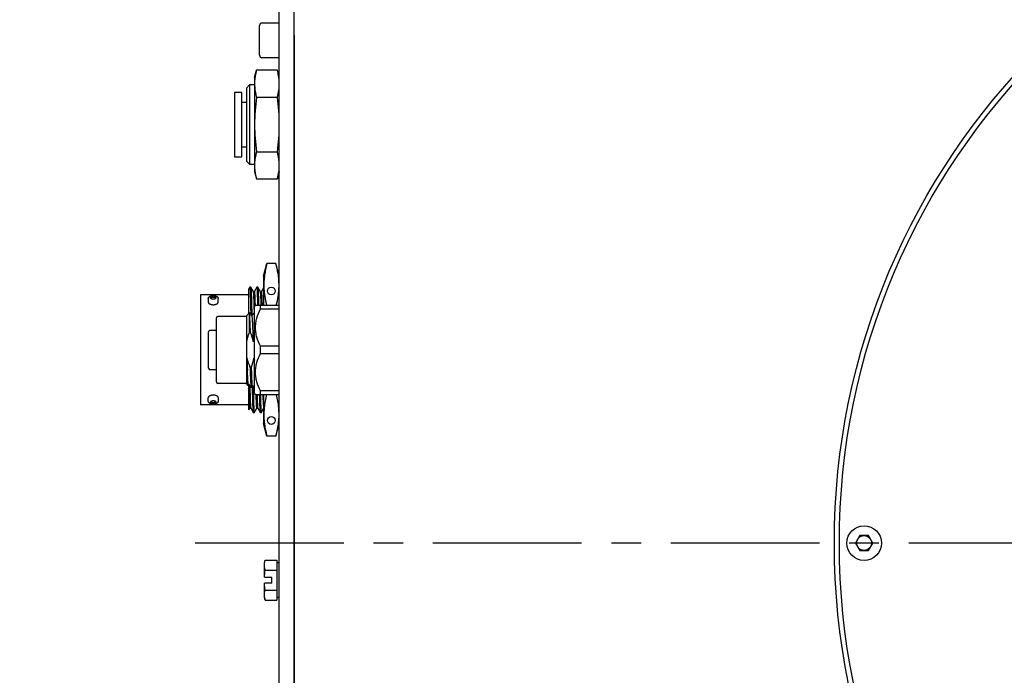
# Model space of a CAD drawing. Header units: millimetres. Extents: x 4086 to 10416, y 123 to 1549.
# Tile 45 of 99: x 6934 to 6984, y 1115 to 1148. Entities that reach past the tile are written whole.
import ezdxf

# ---------------------------------------------------------------- set-up
doc = ezdxf.new("R2010")
doc.units = ezdxf.units.MM
doc.linetypes.add('CENTER', pattern=[0.6, 0.375, -0.075, 0.075, -0.075])
for name, color, linetype in [('中心线', 7, 'Continuous'), ('外形图', 7, 'Continuous'), ('尺寸标注', 7, 'Continuous')]:
    doc.layers.add(name, color=color, linetype=linetype)
doc.styles.add('思源黑', font='SourceHanSansCN-Normal.ttf')
doc.dimstyles.new('尺寸标注_1_4比例中六', dxfattribs={"dimtxt": 10, "dimasz": 8, "dimexe": 2, "dimexo": 1.5, "dimgap": 1, "dimtad": 1, "dimdec": 1, "dimlfac": 4, "dimdsep": 46, "dimtxsty": '思源黑', "dimcen": 0.09, "dimadec": 0, "dimazin": 0, "dimtp": 0.01, "dimtm": 0.01, "dimtfac": 1, "dimtdec": 1, "dimtofl": 0, "dimtmove": 0, "dimatfit": 3, "dimfxl": 1, "dimtolj": 1, "dimarcsym": 0})

# ---------------------------------------------------------------- blocks, each defined once
blk = doc.blocks.new('*D794')
at = {"layer": 'Defpoints', "color": 0}
for p in [(6970.585, 1163.765), (6906.357, 1080.015), (6970.631, 1080.015)]:
    blk.add_point(p, dxfattribs=at)
at = {"layer": '尺寸标注', "color": 0, "lineweight": -2}
for p, q in [((6969.085, 1163.765), (6904.357, 1163.765)), ((6906.357, 1155.765), (6906.357, 1088.015)), ((6969.131, 1080.015), (6904.357, 1080.015))]:
    blk.add_line(p, q, dxfattribs=at)
at = {"layer": '尺寸标注', "color": 0}
for points in [[(6907.69, 1155.765), (6905.024, 1155.765), (6906.357, 1163.765)], [(6905.024, 1088.015), (6907.69, 1088.015), (6906.357, 1080.015)]]:
    blk.add_solid(points, dxfattribs=at)
at = {"layer": '尺寸标注', "color": 0, "insert": (6900.173, 1121.72), "char_height": 10, "attachment_point": 5, "rotation": 90, "style": '思源黑'}
blk.add_mtext('\\A1;335', dxfattribs=at)
blk = doc.blocks.new('*D797')
at = {"layer": 'Defpoints', "color": 0}
for p in [(6970.2, 1158.14), (6927.236, 1085.64), (6970.2, 1085.64)]:
    blk.add_point(p, dxfattribs=at)
at = {"layer": '尺寸标注', "color": 0, "lineweight": -2}
for p, q in [((6968.7, 1158.14), (6925.236, 1158.14)), ((6927.236, 1150.14), (6927.236, 1093.64)), ((6968.7, 1085.64), (6925.236, 1085.64))]:
    blk.add_line(p, q, dxfattribs=at)
at = {"layer": '尺寸标注', "color": 0}
for points in [[(6928.57, 1150.14), (6925.903, 1150.14), (6927.236, 1158.14)], [(6925.903, 1093.64), (6928.57, 1093.64), (6927.236, 1085.64)]]:
    blk.add_solid(points, dxfattribs=at)
at = {"layer": '尺寸标注', "color": 0, "insert": (6921.059, 1121.768), "char_height": 10, "attachment_point": 5, "rotation": 90, "style": '思源黑'}
blk.add_mtext('\\A1;290', dxfattribs=at)

msp = doc.modelspace()

# ---------------------------------------------------------------- linework, layer by layer
at = {"layer": '中心线', "linetype": 'CENTER', "ltscale": 20}
msp.add_line((7010.2, 1121.89), (6942.146, 1121.89), dxfattribs=at)
at = {"layer": '外形图', "color": 7, "linetype": 'Continuous'}
for p, q in [((6947.7, 1092.667), (6947.7, 1151.114)), ((6945.95, 1146.515), (6945.95, 1148.015)), ((6946.95, 1148.14), (6946.075, 1148.14)), ((6947.7, 1147.515), (6947.7, 1096.265)), ((6946.95, 1146.39), (6946.075, 1146.39)), ((6945.7, 1145.39), (6945.798, 1145.758)), ((6945.7, 1145.39), (6945.7, 1140.64)), ((6946.851, 1145.758), (6945.798, 1145.758)), ((6946.95, 1145.39), (6946.851, 1145.758)), ((6945.44, 1145.015), (6945.287, 1144.862)), ((6945.44, 1145.015), (6945.44, 1141.015)), ((6945.7, 1145.015), (6945.44, 1145.015)), ((6944.687, 1144.64), (6944.687, 1141.39)), ((6945.062, 1144.64), (6944.687, 1144.64)), ((6945.062, 1141.39), (6945.062, 1144.64)), ((6945.287, 1144.862), (6945.287, 1141.169)), ((6946.851, 1144.387), (6945.798, 1144.387)), ((6945.287, 1144.134), (6945.062, 1144.134)), ((6945.062, 1141.897), (6945.287, 1141.897)), ((6945.798, 1141.644), (6946.851, 1141.644)), ((6944.687, 1141.39), (6945.062, 1141.39)), ((6945.287, 1141.169), (6945.44, 1141.015)), ((6945.44, 1141.015), (6945.7, 1141.015)), ((6945.7, 1140.64), (6945.798, 1140.273)), ((6946.95, 1140.64), (6946.851, 1140.273)), ((6945.798, 1140.273), (6946.851, 1140.273)), ((6946.156, 1135.361), (6946.326, 1135.996)), ((6946.78, 1135.996), (6946.326, 1135.996)), ((6946.95, 1135.361), (6946.78, 1135.996)), ((6946.156, 1135.361), (6946.156, 1133.89)), ((6945.47, 1134.814), (6945.419, 1134.725)), ((6945.419, 1133.512), (6945.419, 1134.725)), ((6945.472, 1134.815), (6945.47, 1134.814)), ((6945.507, 1134.815), (6945.472, 1134.815)), ((6945.507, 1134.815), (6945.509, 1134.814)), ((6945.645, 1134.579), (6945.509, 1134.814)), ((6945.644, 1134.579), (6945.688, 1134.579)), ((6945.646, 1134.577), (6945.645, 1134.579)), ((6945.823, 1134.814), (6945.687, 1134.579)), ((6945.825, 1134.815), (6945.823, 1134.814)), ((6945.86, 1134.815), (6945.825, 1134.815)), ((6945.86, 1134.815), (6945.862, 1134.814)), ((6945.998, 1134.579), (6945.862, 1134.814)), ((6945.997, 1134.579), (6946.041, 1134.579)), ((6945.999, 1134.577), (6945.998, 1134.579)), ((6946.156, 1134.779), (6946.04, 1134.579)), ((6946.171, 1134.815), (6946.171, 1134.814)), ((6946.935, 1134.813), (6946.935, 1134.815)), ((6942.981, 1134.419), (6942.981, 1128.862)), ((6945.356, 1134.419), (6942.981, 1134.419)), ((6943.368, 1134.233), (6943.368, 1134.046)), ((6943.863, 1134.046), (6943.863, 1134.233)), ((6945.306, 1133.377), (6945.438, 1133.534)), ((6945.438, 1133.534), (6945.439, 1133.534)), ((6945.57, 1133.378), (6945.439, 1133.534)), ((6945.443, 1132.514), (6945.443, 1133.506)), ((6945.694, 1133.525), (6945.57, 1133.378)), ((6945.693, 1133.529), (6945.693, 1133.544)), ((6945.7, 1133.532), (6945.694, 1133.525)), ((6945.7, 1133.84), (6945.75, 1133.89)), ((6945.7, 1129.44), (6945.7, 1133.84)), ((6946.95, 1133.89), (6945.75, 1133.89)), ((6946, 1133.709), (6946, 1133.89)), ((6946, 1133.709), (6946.95, 1133.709)), ((6946.035, 1133.928), (6946.036, 1133.893)), ((6946.08, 1133.893), (6946.079, 1133.928)), ((6943.781, 1130.028), (6943.781, 1133.253)), ((6945.306, 1133.328), (6943.856, 1133.328)), ((6945.306, 1129.904), (6945.306, 1133.377)), ((6945.572, 1133.375), (6945.57, 1133.378)), ((6943.381, 1130.715), (6943.381, 1132.549)), ((6943.781, 1132.625), (6943.456, 1132.625)), ((6945.443, 1132.514), (6945.494, 1132.514)), ((6946, 1131.459), (6946, 1131.822)), ((6946.95, 1131.822), (6946, 1131.822)), ((6946, 1131.459), (6946.95, 1131.459)), ((6943.781, 1130.64), (6943.456, 1130.64)), ((6945.342, 1130.609), (6945.342, 1130.614)), ((6945.548, 1130.767), (6945.47, 1130.767)), ((6945.306, 1129.953), (6943.856, 1129.953)), ((6945.306, 1129.904), (6945.35, 1129.852)), ((6945.35, 1129.852), (6945.351, 1129.852)), ((6945.351, 1129.852), (6945.394, 1129.903)), ((6945.392, 1129.905), (6945.394, 1129.903)), ((6945.394, 1129.903), (6945.53, 1129.741)), ((6945.419, 1128.617), (6945.419, 1129.873)), ((6945.53, 1129.741), (6945.531, 1129.74)), ((6945.609, 1129.74), (6945.531, 1129.74)), ((6945.611, 1129.741), (6945.609, 1129.74)), ((6945.611, 1129.741), (6945.7, 1129.847)), ((6946, 1129.39), (6946, 1129.572)), ((6946.95, 1129.572), (6946, 1129.572)), ((6943.368, 1129.047), (6943.368, 1129.234)), ((6943.863, 1129.234), (6943.863, 1129.047)), ((6945.7, 1129.44), (6945.75, 1129.39)), ((6945.75, 1129.39), (6946.95, 1129.39)), ((6946.156, 1129.39), (6946.156, 1127.919)), ((6945.356, 1128.862), (6942.981, 1128.862)), ((6945.419, 1128.617), (6945.468, 1128.702)), ((6945.468, 1128.702), (6945.51, 1128.702)), ((6945.51, 1128.704), (6945.511, 1128.702)), ((6945.511, 1128.702), (6945.647, 1128.467)), ((6945.685, 1128.467), (6945.821, 1128.702)), ((6945.82, 1128.702), (6945.863, 1128.702)), ((6945.863, 1128.704), (6945.864, 1128.702)), ((6945.864, 1128.702), (6946, 1128.467)), ((6946.038, 1128.467), (6946.156, 1128.67)), ((6946.185, 1128.706), (6946.184, 1128.701)), ((6946.921, 1128.702), (6946.921, 1128.704)), ((6945.648, 1128.465), (6945.647, 1128.467)), ((6945.684, 1128.465), (6945.648, 1128.465)), ((6945.684, 1128.465), (6945.685, 1128.467)), ((6946.001, 1128.465), (6946, 1128.467)), ((6946.037, 1128.465), (6946.001, 1128.465)), ((6946.037, 1128.465), (6946.038, 1128.467)), ((6946.326, 1127.285), (6946.156, 1127.919)), ((6946.78, 1127.285), (6946.95, 1127.919)), ((6946.78, 1127.285), (6946.326, 1127.285)), ((6976.233, 1122.265), (6976.017, 1121.89)), ((6976.666, 1122.265), (6976.233, 1122.265)), ((6976.883, 1121.89), (6976.666, 1122.265)), ((6976.017, 1121.89), (6976.233, 1121.515)), ((6976.666, 1121.515), (6976.883, 1121.89)), ((6976.233, 1121.515), (6976.666, 1121.515)), ((6946.2, 1120.89), (6946.236, 1121.026)), ((6946.2, 1120.165), (6946.2, 1120.89)), ((6946.236, 1121.026), (6946.825, 1121.026)), ((6946.825, 1121.026), (6946.825, 1119.005)), ((6946.95, 1120.89), (6946.825, 1120.89)), ((6946.2, 1120.165), (6946.575, 1120.165)), ((6946.236, 1120.521), (6946.825, 1120.521)), ((6946.575, 1119.865), (6946.575, 1120.165)), ((6946.2, 1119.14), (6946.2, 1119.865)), ((6946.575, 1119.865), (6946.2, 1119.865)), ((6946.2, 1119.14), (6946.236, 1119.005)), ((6946.236, 1119.51), (6946.825, 1119.51)), ((6946.95, 1119.14), (6946.825, 1119.14)), ((6946.236, 1119.005), (6946.825, 1119.005))]:
    msp.add_line(p, q, dxfattribs=at)
at = {"layer": '外形图', "linetype": 'Continuous'}
msp.add_line((6946.95, 1093.765), (6946.95, 1150.015), dxfattribs=at)
at = {"layer": '外形图', "color": 7, "linetype": 'Continuous'}
for centre, radius in [((7010.2, 1121.89), 35.25), ((7010.2, 1121.89), 35), ((6946.549, 1128.079), 0.197), ((6976.45, 1121.89), 0.875), ((6976.45, 1121.89), 0.375)]:
    msp.add_circle(centre, radius, dxfattribs=at)
for centre, radius, start, end in [((6946.075, 1148.015), 0.125, 90, 180), ((6946.075, 1146.515), 0.125, 180, 270), ((6945.356, 1134.482), 0.0635, 270, 0), ((6943.856, 1133.253), 0.075, 90, 180), ((6943.459, 1132.549), 0.0779, 168.8439, 179.988), ((6943.456, 1132.551), 0.0741, 90.0178, 101.3097), ((6947.609, 1131.687), 2.347, 191.1707, 192.0344), ((6943.074, 1131.604), 2.275, 349.7095, 350.5955), ((7041.467, 1134.435), 96.202, 181.90799, 182.2763), ((6948.114, 1131.793), 2.506, 192.934, 195.5385), ((7032.21, 1134.085), 86.585, 181.88818, 182.3862), ((6943.456, 1130.715), 0.075, 180, 270), ((6943.856, 1130.028), 0.075, 180, 270), ((7025.247, 1131.725), 79.853, 181.42988, 181.60808), ((6945.356, 1128.799), 0.0635, 0, 90), ((6947.476, 1120.853), 1.284, 192.818, 194.9938), ((6947.476, 1119.178), 1.284, 165.0062, 167.182)]:
    msp.add_arc(centre, radius, start, end, dxfattribs=at)
msp.add_ellipse((6946.549, 1134.612), major_axis=(0, 0.197), ratio=1, dxfattribs=at)
for points, knots in [([(6945.798, 1145.758), (6945.783, 1145.701), (6945.728, 1145.477), (6945.7, 1145.245), (6945.7, 1145.072)], [0, 0, 0, 0, 3606.199435, 14243.424419, 14243.424419, 14243.424419, 14243.424419]), ([(6946.927, 1145.388), (6946.923, 1145.419), (6946.904, 1145.543), (6946.876, 1145.666), (6946.851, 1145.758)], [0, 0, 0, 0, 3538.306098, 14249.482656, 14249.482656, 14249.482656, 14249.482656]), ([(6945.7, 1145.072), (6945.7, 1145.015), (6945.709, 1144.784), (6945.753, 1144.555), (6945.798, 1144.387)], [0, 0, 0, 0, 3528.489682, 14229.474793, 14229.474793, 14229.474793, 14229.474793]), ([(6946.851, 1144.387), (6946.866, 1144.443), (6946.921, 1144.668), (6946.95, 1144.9), (6946.95, 1145.072)], [0, 0, 0, 0, 3603.145045, 14231.360476, 14231.360476, 14231.360476, 14231.360476]), ([(6945.798, 1141.644), (6945.783, 1141.588), (6945.728, 1141.363), (6945.7, 1141.131), (6945.7, 1140.959)], [0, 0, 0, 0, 3585.765932, 14162.718106, 14162.718106, 14162.718106, 14162.718106]), ([(6946.95, 1140.959), (6946.95, 1141.016), (6946.941, 1141.247), (6946.896, 1141.476), (6946.851, 1141.644)], [0, 0, 0, 0, 3512.445652, 14164.773422, 14164.773422, 14164.773422, 14164.773422]), ([(6946.851, 1140.273), (6946.866, 1140.329), (6946.92, 1140.552), (6946.949, 1140.782), (6946.95, 1140.953)], [0, 0, 0, 0, 3582.501247, 14150.823895, 14150.823895, 14150.823895, 14150.823895]), ([(6945.722, 1140.643), (6945.726, 1140.612), (6945.745, 1140.487), (6945.773, 1140.364), (6945.798, 1140.273)], [0, 0, 0, 0, 3512.62255, 14146.049754, 14146.049754, 14146.049754, 14146.049754]), ([(6946.326, 1135.996), (6946.3, 1135.899), (6946.253, 1135.703), (6946.201, 1135.408), (6946.171, 1135.112), (6946.168, 1134.914), (6946.171, 1134.815)], [0, 0, 0, 0, 6299.893526, 12539.608918, 18732.723815, 24904.239087, 24904.239087, 24904.239087, 24904.239087]), ([(6946.935, 1134.815), (6946.937, 1134.914), (6946.934, 1135.112), (6946.905, 1135.408), (6946.853, 1135.703), (6946.806, 1135.898), (6946.78, 1135.996)], [0, 0, 0, 0, 6171.850008, 12365.280075, 18605.315118, 24905.547303, 24905.547303, 24905.547303, 24905.547303]), ([(6945.527, 1133.434), (6945.524, 1133.535), (6945.52, 1133.728), (6945.514, 1133.961), (6945.51, 1134.131), (6945.506, 1134.246), (6945.503, 1134.351), (6945.5, 1134.445), (6945.496, 1134.53), (6945.493, 1134.604), (6945.489, 1134.667), (6945.487, 1134.712), (6945.484, 1134.743), (6945.482, 1134.762), (6945.481, 1134.778), (6945.479, 1134.791), (6945.477, 1134.801), (6945.476, 1134.808), (6945.475, 1134.812), (6945.474, 1134.814), (6945.473, 1134.815), (6945.472, 1134.815)], [0, 0, 0, 0, 23194.806749, 44036.91878, 53479.467461, 62221.188871, 70231.715953, 77481.750968, 83942.907113, 89592.93623, 94412.275156, 98381.840188, 100043.467993, 101488.234131, 102715.228398, 103723.724343, 104513.3857, 105084.905175, 105290.17011, 105443.62266, 105614.546866, 105614.546866, 105614.546866, 105614.546866]), ([(6945.509, 1134.814), (6945.51, 1134.813), (6945.511, 1134.809), (6945.513, 1134.802), (6945.514, 1134.792), (6945.516, 1134.779), (6945.518, 1134.763), (6945.52, 1134.737), (6945.523, 1134.697), (6945.526, 1134.641), (6945.529, 1134.574), (6945.533, 1134.497), (6945.536, 1134.41), (6945.539, 1134.313), (6945.544, 1134.164), (6945.55, 1133.957), (6945.556, 1133.684), (6945.561, 1133.492), (6945.563, 1133.391)], [0, 0, 0, 0, 292.625164, 756.181093, 1394.383501, 2208.26434, 3198.057808, 4363.349257, 7215.950627, 10756.377354, 14973.714467, 19852.467844, 25375.093346, 31523.096646, 38273.71363, 53485.347585, 70793.367968, 89951.676949, 89951.676949, 89951.676949, 89951.676949]), ([(6945.693, 1133.544), (6945.691, 1133.618), (6945.687, 1133.758), (6945.681, 1133.957), (6945.676, 1134.107), (6945.672, 1134.214), (6945.669, 1134.284), (6945.667, 1134.347), (6945.664, 1134.403), (6945.661, 1134.451), (6945.658, 1134.491), (6945.655, 1134.52), (6945.653, 1134.539), (6945.652, 1134.55), (6945.65, 1134.56), (6945.649, 1134.567), (6945.648, 1134.573), (6945.647, 1134.576), (6945.646, 1134.577)], [0, 0, 0, 0, 19314.418203, 36630.562869, 51760.150536, 58453.370388, 64540.133836, 70005.188709, 74833.782749, 79012.000438, 82529.911688, 85379.107657, 86550.511859, 87552.204185, 88384.240177, 89047.103094, 89542.167497, 89873.498922, 89873.498922, 89873.498922, 89873.498922]), ([(6945.688, 1134.579), (6945.689, 1134.579), (6945.689, 1134.578), (6945.69, 1134.577), (6945.691, 1134.575), (6945.692, 1134.572), (6945.694, 1134.564), (6945.696, 1134.551), (6945.698, 1134.531), (6945.701, 1134.505), (6945.703, 1134.474), (6945.706, 1134.437), (6945.708, 1134.395), (6945.711, 1134.347), (6945.714, 1134.273), (6945.718, 1134.168), (6945.723, 1134.027), (6945.726, 1133.927), (6945.728, 1133.873)], [0, 0, 0, 0, 182.163305, 320.707065, 498.620045, 980.832991, 1638.054633, 3487.176796, 6052.121686, 9330.501911, 13318.10021, 18009.374291, 23394.733407, 29463.016567, 36202.955021, 51648.047176, 69607.029572, 89942.916468, 89942.916468, 89942.916468, 89942.916468]), ([(6945.869, 1133.891), (6945.867, 1133.96), (6945.864, 1134.091), (6945.859, 1134.25), (6945.855, 1134.364), (6945.852, 1134.44), (6945.85, 1134.51), (6945.847, 1134.573), (6945.844, 1134.629), (6945.842, 1134.677), (6945.839, 1134.718), (6945.836, 1134.752), (6945.834, 1134.779), (6945.831, 1134.796), (6945.829, 1134.806), (6945.828, 1134.811), (6945.827, 1134.813), (6945.826, 1134.815), (6945.825, 1134.815), (6945.825, 1134.815)], [0, 0, 0, 0, 21293.577498, 40180.704275, 48664.457671, 56481.705435, 63612.719495, 70040.029272, 75749.902163, 80729.030934, 84964.425311, 88446.763066, 91170.297531, 93130.763492, 93824.855704, 94330.26159, 94514.117904, 94654.33862, 94825.116626, 94825.116626, 94825.116626, 94825.116626]), ([(6945.862, 1134.814), (6945.862, 1134.813), (6945.863, 1134.811), (6945.865, 1134.805), (6945.867, 1134.794), (6945.869, 1134.777), (6945.871, 1134.755), (6945.873, 1134.728), (6945.876, 1134.696), (6945.878, 1134.658), (6945.881, 1134.599), (6945.885, 1134.513), (6945.889, 1134.395), (6945.894, 1134.259), (6945.897, 1134.163), (6945.898, 1134.112)], [0, 0, 0, 0, 296.977796, 721.338987, 1964.159364, 3739.120153, 6046.03225, 8881.888896, 12243.010713, 16125.194157, 20521.986583, 30828.553486, 43098.170813, 57249.141199, 73190.680674, 73190.680674, 73190.680674, 73190.680674]), ([(6946.035, 1133.928), (6946.034, 1133.975), (6946.031, 1134.064), (6946.026, 1134.189), (6946.022, 1134.297), (6946.018, 1134.377), (6946.015, 1134.432), (6946.012, 1134.467), (6946.01, 1134.496), (6946.008, 1134.522), (6946.006, 1134.542), (6946.004, 1134.558), (6946.002, 1134.568), (6946, 1134.574), (6945.999, 1134.576), (6945.999, 1134.577)], [0, 0, 0, 0, 15875.145505, 29974.974889, 42209.822363, 52498.877299, 56893.638097, 60778.425844, 64146.817995, 66994.686648, 69318.494484, 71115.440029, 72385.551859, 72825.703644, 73139.963041, 73139.963041, 73139.963041, 73139.963041]), ([(6946.041, 1134.579), (6946.041, 1134.579), (6946.043, 1134.578), (6946.044, 1134.574), (6946.046, 1134.566), (6946.048, 1134.553), (6946.051, 1134.535), (6946.053, 1134.511), (6946.055, 1134.482), (6946.058, 1134.448), (6946.06, 1134.409), (6946.063, 1134.366), (6946.066, 1134.297), (6946.07, 1134.2), (6946.075, 1134.07), (6946.078, 1133.977), (6946.079, 1133.928)], [0, 0, 0, 0, 164.928168, 444.812363, 1445.809507, 3067.726861, 5317.64962, 8193.748288, 11692.046877, 15807.873023, 20534.772634, 25863.564865, 31784.711103, 45363.779788, 61173.953837, 79103.475795, 79103.475795, 79103.475795, 79103.475795]), ([(6946.171, 1134.814), (6946.173, 1134.737), (6946.182, 1134.582), (6946.22, 1134.272), (6946.268, 1134.042), (6946.307, 1133.89)], [0, 0, 0, 0, 4697.419261, 9414.592044, 18941.697951, 18941.697951, 18941.697951, 18941.697951]), ([(6946.798, 1133.89), (6946.837, 1134.042), (6946.885, 1134.272), (6946.923, 1134.581), (6946.933, 1134.736), (6946.935, 1134.813)], [0, 0, 0, 0, 9527.288056, 14244.561304, 18942.073925, 18942.073925, 18942.073925, 18942.073925]), ([(6943.368, 1134.233), (6943.368, 1134.241), (6943.37, 1134.258), (6943.38, 1134.288), (6943.395, 1134.308), (6943.406, 1134.319)], [0, 0, 0, 0, 4780.240438, 9489.235837, 18920.225215, 18920.225215, 18920.225215, 18920.225215]), ([(6943.368, 1134.046), (6943.368, 1134.04), (6943.371, 1134.025), (6943.381, 1134.005), (6943.397, 1133.987), (6943.411, 1133.976), (6943.419, 1133.971)], [0, 0, 0, 0, 5360.778939, 11125.774639, 17569.467746, 24842.257826, 24842.257826, 24842.257826, 24842.257826]), ([(6943.406, 1134.319), (6943.418, 1134.331), (6943.447, 1134.352), (6943.499, 1134.374), (6943.556, 1134.386), (6943.617, 1134.39), (6943.678, 1134.386), (6943.735, 1134.373), (6943.786, 1134.352), (6943.815, 1134.33), (6943.827, 1134.318)], [0, 0, 0, 0, 5255.621754, 10898.487595, 16961.660307, 23283.582634, 29600.735607, 35651.339568, 41279.020422, 46524.513083, 46524.513083, 46524.513083, 46524.513083]), ([(6943.419, 1133.971), (6943.431, 1133.963), (6943.46, 1133.949), (6943.507, 1133.934), (6943.56, 1133.925), (6943.616, 1133.921), (6943.672, 1133.925), (6943.724, 1133.934), (6943.772, 1133.949), (6943.8, 1133.963), (6943.813, 1133.971)], [0, 0, 0, 0, 5026.177629, 10700.111075, 16849.053032, 23247.418693, 29645.854202, 35795.095286, 41469.745872, 46496.83821, 46496.83821, 46496.83821, 46496.83821]), ([(6943.765, 1134.288), (6943.765, 1134.293), (6943.763, 1134.304), (6943.754, 1134.318), (6943.739, 1134.331), (6943.717, 1134.344), (6943.685, 1134.356), (6943.644, 1134.363), (6943.601, 1134.364), (6943.56, 1134.359), (6943.522, 1134.348), (6943.496, 1134.334), (6943.481, 1134.321), (6943.473, 1134.311), (6943.468, 1134.3), (6943.467, 1134.292), (6943.467, 1134.288)], [0, 0, 0, 0, 3247.833948, 6837.463174, 10973.84255, 15734.21759, 23951.728468, 33127.207053, 42711.856003, 52090.310647, 60680.300819, 68038.446955, 71200.301347, 74036.035089, 76611.209774, 79032.387473, 79032.387473, 79032.387473, 79032.387473]), ([(6943.467, 1134.288), (6943.467, 1134.283), (6943.469, 1134.273), (6943.478, 1134.259), (6943.492, 1134.246), (6943.515, 1134.232), (6943.547, 1134.221), (6943.587, 1134.214), (6943.63, 1134.213), (6943.672, 1134.218), (6943.709, 1134.229), (6943.735, 1134.242), (6943.751, 1134.256), (6943.759, 1134.266), (6943.764, 1134.277), (6943.765, 1134.285), (6943.765, 1134.288)], [0, 0, 0, 0, 3247.286363, 6836.310378, 10971.992361, 15731.564802, 23947.690209, 33121.621809, 42704.654787, 52081.528225, 60670.070126, 68026.975678, 71188.296982, 74023.552619, 76598.29313, 79019.062619, 79019.062619, 79019.062619, 79019.062619]), ([(6943.477, 1134.261), (6943.478, 1134.262), (6943.484, 1134.269), (6943.49, 1134.274), (6943.495, 1134.277)], [0, 0, 0, 0, 3271.085573, 14017.205004, 14017.205004, 14017.205004, 14017.205004]), ([(6943.495, 1134.277), (6943.503, 1134.282), (6943.52, 1134.291), (6943.549, 1134.301), (6943.581, 1134.307), (6943.616, 1134.309), (6943.65, 1134.307), (6943.683, 1134.301), (6943.712, 1134.291), (6943.729, 1134.282), (6943.737, 1134.277)], [0, 0, 0, 0, 4990.641754, 10659.514493, 16828.445695, 23261.39812, 29694.350545, 35863.281747, 41532.154486, 46522.79624, 46522.79624, 46522.79624, 46522.79624]), ([(6943.737, 1134.277), (6943.738, 1134.276), (6943.745, 1134.271), (6943.751, 1134.266), (6943.754, 1134.261)], [0, 0, 0, 0, 3753.035182, 14018.202811, 14018.202811, 14018.202811, 14018.202811]), ([(6943.813, 1133.971), (6943.82, 1133.976), (6943.834, 1133.987), (6943.851, 1134.005), (6943.861, 1134.025), (6943.863, 1134.04), (6943.863, 1134.046)], [0, 0, 0, 0, 7274.017778, 13718.691934, 19484.132444, 24844.935001, 24844.935001, 24844.935001, 24844.935001]), ([(6943.827, 1134.318), (6943.838, 1134.307), (6943.852, 1134.287), (6943.862, 1134.257), (6943.863, 1134.241), (6943.863, 1134.233)], [0, 0, 0, 0, 9429.494855, 14145.367441, 18923.545251, 18923.545251, 18923.545251, 18923.545251]), ([(6945.898, 1134.112), (6945.899, 1134.095), (6945.901, 1134.022), (6945.903, 1133.949), (6945.904, 1133.894)], [0, 0, 0, 0, 3351.395279, 14020.969551, 14020.969551, 14020.969551, 14020.969551]), ([(6945.439, 1133.534), (6945.44, 1133.533), (6945.44, 1133.531), (6945.441, 1133.525), (6945.442, 1133.517), (6945.443, 1133.51), (6945.443, 1133.506)], [0, 0, 0, 0, 2534.089457, 7495.811065, 14930.67502, 24839.622905, 24839.622905, 24839.622905, 24839.622905]), ([(6945.494, 1132.514), (6945.49, 1132.632), (6945.482, 1132.848), (6945.471, 1133.137), (6945.46, 1133.332), (6945.451, 1133.446), (6945.446, 1133.489), (6945.443, 1133.506)], [0, 0, 0, 0, 10639.480511, 19414.215697, 25881.282903, 28143.28124, 29718.083592, 29718.083592, 29718.083592, 29718.083592]), ([(6946, 1131.822), (6945.925, 1131.969), (6945.83, 1132.199), (6945.761, 1132.521), (6945.744, 1132.765), (6945.761, 1133.01), (6945.83, 1133.331), (6945.925, 1133.562), (6946, 1133.709)], [0, 0, 0, 0, 8962.549418, 13394.738879, 17805.637648, 22216.53647, 26648.725878, 35611.275289, 35611.275289, 35611.275289, 35611.275289]), ([(6945.645, 1132.049), (6945.642, 1132.139), (6945.636, 1132.312), (6945.627, 1132.56), (6945.618, 1132.782), (6945.611, 1132.948), (6945.605, 1133.065), (6945.6, 1133.14), (6945.596, 1133.206), (6945.591, 1133.261), (6945.586, 1133.306), (6945.582, 1133.339), (6945.578, 1133.36), (6945.575, 1133.371), (6945.573, 1133.374), (6945.572, 1133.375)], [0, 0, 0, 0, 14782.769479, 28564.957974, 40828.948806, 51315.163654, 55943.05469, 60097.448383, 63725.436762, 66787.454097, 69251.767009, 71100.141176, 72330.409592, 72718.938551, 72965.21147, 72965.21147, 72965.21147, 72965.21147]), ([(6943.441, 1132.624), (6943.427, 1132.621), (6943.399, 1132.606), (6943.385, 1132.578), (6943.382, 1132.564)], [0, 0, 0, 0, 6989.490493, 13984.217281, 13984.217281, 13984.217281, 13984.217281]), ([(6946, 1129.572), (6945.925, 1129.719), (6945.83, 1129.949), (6945.761, 1130.271), (6945.744, 1130.515), (6945.761, 1130.76), (6945.83, 1131.081), (6945.925, 1131.312), (6946, 1131.459)], [0, 0, 0, 0, 8934.58243, 13352.941563, 17750.076441, 22147.211371, 26565.570452, 35500.152874, 35500.152874, 35500.152874, 35500.152874]), ([(6945.313, 1131.197), (6945.315, 1131.105), (6945.318, 1130.928), (6945.322, 1130.674), (6945.327, 1130.446), (6945.33, 1130.275), (6945.334, 1130.155), (6945.336, 1130.079), (6945.338, 1130.014), (6945.341, 1129.959), (6945.343, 1129.921), (6945.344, 1129.896), (6945.345, 1129.881), (6945.346, 1129.87), (6945.347, 1129.861), (6945.349, 1129.855), (6945.349, 1129.852), (6945.35, 1129.852)], [0, 0, 0, 0, 17057.336781, 32945.772188, 47229.201848, 59526.312983, 64831.681607, 69526.672311, 73580.061039, 76964.934318, 79658.916099, 80741.140578, 81644.613731, 82367.972808, 82910.305054, 83271.468736, 83455.785236, 83455.785236, 83455.785236, 83455.785236]), ([(6945.392, 1129.905), (6945.391, 1129.907), (6945.388, 1129.913), (6945.385, 1129.925), (6945.382, 1129.942), (6945.379, 1129.965), (6945.376, 1129.993), (6945.371, 1130.041), (6945.366, 1130.113), (6945.359, 1130.214), (6945.353, 1130.332), (6945.348, 1130.466), (6945.344, 1130.559), (6945.342, 1130.609)], [0, 0, 0, 0, 605.969977, 1661.897862, 3189.201238, 5193.849854, 7675.088863, 10627.301788, 17886.463277, 26825.299189, 37232.623817, 48885.52783, 61931.531763, 61931.531763, 61931.531763, 61931.531763]), ([(6945.47, 1130.767), (6945.473, 1130.696), (6945.477, 1130.558), (6945.485, 1130.363), (6945.492, 1130.191), (6945.499, 1130.044), (6945.505, 1129.938), (6945.511, 1129.868), (6945.514, 1129.827), (6945.518, 1129.794), (6945.522, 1129.769), (6945.525, 1129.753), (6945.528, 1129.744), (6945.53, 1129.741)], [0, 0, 0, 0, 12961.072865, 24774.657645, 35234.94522, 44160.284465, 51395.991181, 54340.079846, 56817.612598, 58818.445668, 60335.263958, 61364.90023, 61915.857116, 61915.857116, 61915.857116, 61915.857116]), ([(6945.609, 1129.74), (6945.608, 1129.74), (6945.607, 1129.742), (6945.604, 1129.748), (6945.601, 1129.761), (6945.597, 1129.783), (6945.593, 1129.814), (6945.59, 1129.853), (6945.586, 1129.901), (6945.582, 1129.956), (6945.576, 1130.046), (6945.57, 1130.176), (6945.563, 1130.352), (6945.555, 1130.552), (6945.55, 1130.693), (6945.548, 1130.767)], [0, 0, 0, 0, 151.456533, 419.835559, 1393.838972, 2974.174483, 5160.786122, 7946.080497, 11318.216633, 15262.097323, 19759.712662, 30330.913942, 42836.939375, 57046.59763, 72696.383647, 72696.383647, 72696.383647, 72696.383647]), ([(6945.468, 1128.702), (6945.467, 1128.702), (6945.466, 1128.703), (6945.466, 1128.704), (6945.465, 1128.706), (6945.464, 1128.71), (6945.462, 1128.718), (6945.459, 1128.733), (6945.457, 1128.755), (6945.454, 1128.784), (6945.452, 1128.819), (6945.449, 1128.86), (6945.447, 1128.907), (6945.444, 1128.959), (6945.44, 1129.042), (6945.436, 1129.158), (6945.431, 1129.314), (6945.427, 1129.425), (6945.426, 1129.484)], [0, 0, 0, 0, 174.701068, 310.665198, 486.387905, 964.669809, 1617.856836, 3457.889626, 6012.222492, 9277.249159, 13247.640842, 17916.738553, 23273.913051, 29307.159413, 36004.36615, 51332.307399, 69122.98878, 89223.814844, 89223.814844, 89223.814844, 89223.814844]), ([(6945.461, 1129.818), (6945.463, 1129.738), (6945.467, 1129.587), (6945.473, 1129.373), (6945.478, 1129.211), (6945.482, 1129.096), (6945.485, 1129.02), (6945.488, 1128.952), (6945.491, 1128.892), (6945.494, 1128.84), (6945.497, 1128.796), (6945.5, 1128.765), (6945.502, 1128.745), (6945.504, 1128.732), (6945.505, 1128.722), (6945.507, 1128.714), (6945.508, 1128.708), (6945.509, 1128.705), (6945.51, 1128.704)], [0, 0, 0, 0, 19113.637239, 36286.883746, 51318.021887, 57974.270838, 64031.440613, 69470.54561, 74276.525162, 78436.231717, 81936.738018, 84768.106735, 85931.064367, 86924.752432, 87748.793652, 88403.175643, 88888.899604, 89210.219399, 89210.219399, 89210.219399, 89210.219399]), ([(6945.647, 1128.467), (6945.646, 1128.468), (6945.645, 1128.472), (6945.643, 1128.478), (6945.642, 1128.487), (6945.64, 1128.499), (6945.639, 1128.513), (6945.637, 1128.536), (6945.634, 1128.571), (6945.631, 1128.621), (6945.628, 1128.681), (6945.625, 1128.749), (6945.621, 1128.827), (6945.618, 1128.913), (6945.614, 1129.046), (6945.609, 1129.231), (6945.602, 1129.476), (6945.598, 1129.649), (6945.596, 1129.74)], [0, 0, 0, 0, 299.507973, 766.116173, 1403.917126, 2213.740273, 3195.440935, 4348.54372, 7166.305187, 10660.758908, 14820.862053, 19632.965075, 25083.181503, 31154.724038, 37827.381452, 52892.791403, 70089.880615, 89203.567984, 89203.567984, 89203.567984, 89203.567984]), ([(6945.631, 1129.765), (6945.633, 1129.669), (6945.637, 1129.488), (6945.643, 1129.267), (6945.647, 1129.107), (6945.651, 1128.999), (6945.654, 1128.901), (6945.657, 1128.812), (6945.66, 1128.733), (6945.664, 1128.664), (6945.667, 1128.605), (6945.67, 1128.556), (6945.673, 1128.522), (6945.675, 1128.5), (6945.677, 1128.488), (6945.679, 1128.479), (6945.68, 1128.472), (6945.681, 1128.469), (6945.682, 1128.467), (6945.683, 1128.465), (6945.684, 1128.465)], [0, 0, 0, 0, 22039.376185, 41796.061097, 50731.726778, 58997.982547, 66566.205827, 73409.698434, 79506.236885, 84834.352675, 89375.656513, 93116.156533, 96042.809136, 97198.220362, 98147.822981, 98891.696831, 99430.909195, 99625.014168, 99770.499656, 99934.625829, 99934.625829, 99934.625829, 99934.625829]), ([(6943.419, 1129.31), (6943.411, 1129.305), (6943.397, 1129.294), (6943.381, 1129.275), (6943.371, 1129.255), (6943.368, 1129.241), (6943.368, 1129.234)], [0, 0, 0, 0, 7225.436966, 13627.069227, 19354.004225, 24679.003715, 24679.003715, 24679.003715, 24679.003715]), ([(6943.405, 1128.963), (6943.394, 1128.974), (6943.38, 1128.994), (6943.37, 1129.024), (6943.368, 1129.04), (6943.368, 1129.047)], [0, 0, 0, 0, 9362.449255, 14044.791041, 18788.995048, 18788.995048, 18788.995048, 18788.995048]), ([(6943.813, 1129.31), (6943.8, 1129.318), (6943.772, 1129.332), (6943.725, 1129.347), (6943.672, 1129.356), (6943.616, 1129.359), (6943.56, 1129.356), (6943.507, 1129.347), (6943.46, 1129.332), (6943.431, 1129.318), (6943.419, 1129.31)], [0, 0, 0, 0, 4994.401492, 10632.466968, 16742.538257, 23100.45613, 29458.443678, 35568.812023, 41207.590041, 46202.903366, 46202.903366, 46202.903366, 46202.903366]), ([(6943.765, 1128.993), (6943.765, 1128.997), (6943.763, 1129.008), (6943.754, 1129.022), (6943.739, 1129.035), (6943.717, 1129.048), (6943.685, 1129.06), (6943.644, 1129.067), (6943.601, 1129.068), (6943.56, 1129.063), (6943.522, 1129.052), (6943.496, 1129.038), (6943.481, 1129.025), (6943.473, 1129.015), (6943.468, 1129.004), (6943.467, 1128.996), (6943.467, 1128.993)], [0, 0, 0, 0, 3223.96781, 6787.219276, 10893.203194, 15618.597453, 23775.723394, 32883.777585, 42397.995424, 51707.53414, 60234.402276, 67538.478366, 70677.098426, 73491.994276, 76048.245742, 78451.631841, 78451.631841, 78451.631841, 78451.631841]), ([(6943.467, 1128.993), (6943.467, 1128.988), (6943.469, 1128.977), (6943.478, 1128.963), (6943.492, 1128.95), (6943.515, 1128.937), (6943.547, 1128.925), (6943.587, 1128.918), (6943.63, 1128.917), (6943.672, 1128.922), (6943.709, 1128.933), (6943.735, 1128.947), (6943.751, 1128.96), (6943.759, 1128.97), (6943.764, 1128.981), (6943.765, 1128.989), (6943.765, 1128.993)], [0, 0, 0, 0, 3223.42021, 6786.066447, 10891.352953, 15615.94459, 23771.68502, 32878.192182, 42390.794004, 51698.751468, 60224.171292, 67527.006764, 70665.09372, 73479.511452, 76035.328731, 78438.306609, 78438.306609, 78438.306609, 78438.306609]), ([(6943.495, 1129.004), (6943.493, 1129.005), (6943.487, 1129.01), (6943.481, 1129.015), (6943.477, 1129.02)], [0, 0, 0, 0, 3725.376013, 13914.891274, 13914.891274, 13914.891274, 13914.891274]), ([(6943.737, 1129.004), (6943.729, 1128.999), (6943.712, 1128.99), (6943.683, 1128.98), (6943.65, 1128.974), (6943.616, 1128.972), (6943.581, 1128.974), (6943.549, 1128.98), (6943.52, 1128.99), (6943.503, 1128.999), (6943.495, 1129.004)], [0, 0, 0, 0, 4953.953759, 10581.152583, 16704.733762, 23090.395249, 29476.056737, 35599.637916, 41226.83674, 46180.790499, 46180.790499, 46180.790499, 46180.790499]), ([(6943.754, 1129.02), (6943.753, 1129.018), (6943.748, 1129.012), (6943.742, 1129.007), (6943.737, 1129.004)], [0, 0, 0, 0, 3247.452928, 13915.934758, 13915.934758, 13915.934758, 13915.934758]), ([(6943.863, 1129.234), (6943.863, 1129.241), (6943.861, 1129.255), (6943.851, 1129.275), (6943.834, 1129.294), (6943.82, 1129.305), (6943.813, 1129.31)], [0, 0, 0, 0, 5326.215683, 11053.985344, 17456.118269, 24682.016391, 24682.016391, 24682.016391, 24682.016391]), ([(6943.863, 1129.047), (6943.863, 1129.039), (6943.862, 1129.023), (6943.851, 1128.993), (6943.837, 1128.973), (6943.825, 1128.961)], [0, 0, 0, 0, 4748.067075, 9425.368626, 18792.882821, 18792.882821, 18792.882821, 18792.882821]), ([(6945.82, 1128.702), (6945.82, 1128.702), (6945.819, 1128.703), (6945.819, 1128.704), (6945.818, 1128.706), (6945.817, 1128.709), (6945.815, 1128.716), (6945.813, 1128.729), (6945.81, 1128.748), (6945.808, 1128.773), (6945.806, 1128.804), (6945.803, 1128.839), (6945.801, 1128.88), (6945.798, 1128.926), (6945.795, 1128.998), (6945.791, 1129.1), (6945.786, 1129.237), (6945.783, 1129.334), (6945.781, 1129.386)], [0, 0, 0, 0, 182.581914, 320.596609, 497.547675, 976.617887, 1628.80115, 3461.372128, 6002.481921, 9251.607316, 13204.896558, 17854.5865, 23192.150849, 29208.822454, 35893.676473, 51213.473773, 69038.384746, 89232.073892, 89232.073892, 89232.073892, 89232.073892]), ([(6945.825, 1129.386), (6945.827, 1129.337), (6945.83, 1129.243), (6945.834, 1129.112), (6945.839, 1128.998), (6945.843, 1128.914), (6945.846, 1128.856), (6945.849, 1128.82), (6945.851, 1128.788), (6945.853, 1128.762), (6945.855, 1128.74), (6945.858, 1128.724), (6945.86, 1128.713), (6945.861, 1128.707), (6945.862, 1128.705), (6945.863, 1128.704)], [0, 0, 0, 0, 15747.067835, 29744.723771, 41895.337721, 52118.054385, 56483.281291, 60341.739301, 63687.344098, 66514.187828, 68817.767449, 70596.502174, 71850.972349, 72283.707854, 72590.468342, 72590.468342, 72590.468342, 72590.468342]), ([(6946, 1128.467), (6945.999, 1128.468), (6945.998, 1128.471), (6945.997, 1128.476), (6945.995, 1128.482), (6945.994, 1128.495), (6945.991, 1128.514), (6945.989, 1128.543), (6945.986, 1128.579), (6945.984, 1128.622), (6945.981, 1128.671), (6945.978, 1128.727), (6945.976, 1128.789), (6945.972, 1128.884), (6945.968, 1129.019), (6945.962, 1129.197), (6945.959, 1129.323), (6945.957, 1129.39)], [0, 0, 0, 0, 308.9458, 767.906933, 1380.544188, 2148.029538, 4148.47918, 6768.871825, 10005.350939, 13850.42871, 18295.950608, 23333.348629, 28951.262142, 35136.706114, 49156.810977, 65269.865518, 83334.837183, 83334.837183, 83334.837183, 83334.837183]), ([(6945.993, 1129.39), (6945.994, 1129.32), (6945.998, 1129.19), (6946.002, 1129.031), (6946.006, 1128.917), (6946.009, 1128.84), (6946.012, 1128.771), (6946.014, 1128.708), (6946.017, 1128.652), (6946.02, 1128.604), (6946.023, 1128.562), (6946.025, 1128.528), (6946.028, 1128.502), (6946.03, 1128.485), (6946.032, 1128.474), (6946.033, 1128.47), (6946.034, 1128.468), (6946.035, 1128.466), (6946.036, 1128.465), (6946.037, 1128.465)], [0, 0, 0, 0, 21125.527081, 39863.488453, 48280.210829, 56035.677044, 63110.317777, 69486.807527, 75151.525589, 80091.27165, 84293.16049, 87747.94811, 90449.934822, 92394.890466, 93083.492221, 93584.901928, 93767.305751, 93906.420201, 94075.85848, 94075.85848, 94075.85848, 94075.85848]), ([(6946.156, 1128.843), (6946.154, 1128.876), (6946.15, 1128.951), (6946.142, 1129.132), (6946.137, 1129.28), (6946.134, 1129.386)], [0, 0, 0, 0, 3446.830618, 7758.055363, 18807.867165, 18807.867165, 18807.867165, 18807.867165]), ([(6946.307, 1129.39), (6946.278, 1129.277), (6946.228, 1129.051), (6946.196, 1128.821), (6946.185, 1128.706)], [0, 0, 0, 0, 6997.901718, 13923.455954, 13923.455954, 13923.455954, 13923.455954]), ([(6946.921, 1128.704), (6946.91, 1128.819), (6946.878, 1129.05), (6946.827, 1129.277), (6946.798, 1129.39)], [0, 0, 0, 0, 6927.345588, 13927.223725, 13927.223725, 13927.223725, 13927.223725]), ([(6943.825, 1128.961), (6943.813, 1128.949), (6943.784, 1128.928), (6943.733, 1128.907), (6943.676, 1128.895), (6943.615, 1128.89), (6943.554, 1128.895), (6943.497, 1128.908), (6943.446, 1128.929), (6943.417, 1128.95), (6943.405, 1128.963)], [0, 0, 0, 0, 5216.060354, 10816.449837, 16833.982354, 23108.316762, 29377.917719, 35382.976095, 40968.294895, 46174.302402, 46174.302402, 46174.302402, 46174.302402]), ([(6946.184, 1128.701), (6946.174, 1128.583), (6946.163, 1128.346), (6946.185, 1127.99), (6946.239, 1127.635), (6946.295, 1127.402), (6946.326, 1127.285)], [0, 0, 0, 0, 6119.547936, 12242.659171, 18410.505938, 24647.460655, 24647.460655, 24647.460655, 24647.460655]), ([(6946.78, 1127.285), (6946.811, 1127.402), (6946.866, 1127.635), (6946.921, 1127.99), (6946.942, 1128.347), (6946.932, 1128.584), (6946.921, 1128.702)], [0, 0, 0, 0, 6237.179407, 12405.209027, 18528.520301, 24648.366134, 24648.366134, 24648.366134, 24648.366134]), ([(6946.2, 1120.773), (6946.2, 1120.794), (6946.203, 1120.88), (6946.219, 1120.964), (6946.236, 1121.026)], [0, 0, 0, 0, 3414.071031, 13768.046932, 13768.046932, 13768.046932, 13768.046932]), ([(6946.224, 1120.568), (6946.22, 1120.585), (6946.206, 1120.652), (6946.2, 1120.722), (6946.2, 1120.773)], [0, 0, 0, 0, 3472.962688, 13763.947215, 13763.947215, 13763.947215, 13763.947215]), ([(6946.2, 1119.258), (6946.2, 1119.275), (6946.202, 1119.344), (6946.213, 1119.412), (6946.224, 1119.463)], [0, 0, 0, 0, 3415.13886, 13738.696585, 13738.696585, 13738.696585, 13738.696585]), ([(6946.236, 1119.005), (6946.233, 1119.016), (6946.221, 1119.061), (6946.212, 1119.107), (6946.208, 1119.141)], [0, 0, 0, 0, 3459.283968, 13733.617685, 13733.617685, 13733.617685, 13733.617685])]:
    msp.add_open_spline(points, degree=3, knots=knots, dxfattribs=at)
for points in [[(6946.95, 1145.078), (6946.949, 1145.181), (6946.942, 1145.285), (6946.927, 1145.388)], [(6945.798, 1144.387), (6945.737, 1143.932), (6945.7, 1143.474), (6945.7, 1143.015)], [(6946.95, 1143.015), (6946.95, 1143.474), (6946.912, 1143.932), (6946.851, 1144.387)], [(6945.7, 1143.015), (6945.7, 1142.557), (6945.737, 1142.098), (6945.798, 1141.644)], [(6946.851, 1141.644), (6946.912, 1142.098), (6946.95, 1142.557), (6946.95, 1143.015)], [(6945.7, 1140.959), (6945.7, 1140.853), (6945.707, 1140.747), (6945.722, 1140.643)], [(6945.306, 1132.049), (6945.337, 1132.207), (6945.385, 1132.363), (6945.443, 1132.514)], [(6945.645, 1132.049), (6945.609, 1132.208), (6945.556, 1132.363), (6945.494, 1132.514)], [(6945.699, 1132.294), (6945.677, 1132.213), (6945.659, 1132.131), (6945.645, 1132.049)], [(6945.319, 1131.232), (6945.355, 1131.073), (6945.408, 1130.918), (6945.47, 1130.767)], [(6945.548, 1130.767), (6945.602, 1130.918), (6945.645, 1131.074), (6945.671, 1131.232)], [(6946.203, 1120.165), (6946.208, 1120.284), (6946.22, 1120.403), (6946.236, 1120.521)], [(6946.236, 1119.51), (6946.22, 1119.628), (6946.208, 1119.747), (6946.203, 1119.865)], [(6946.208, 1119.141), (6946.202, 1119.18), (6946.2, 1119.219), (6946.2, 1119.258)]]:
    msp.add_open_spline(points, degree=3, dxfattribs=at)

# ---------------------------------------------------------------- dimensions: what is measured, and where the dimension line sits
at = {"layer": '尺寸标注'}
for base, p1, p2, picture, middle in [((6906.357, 1080.015), (6970.585, 1163.765), (6970.631, 1080.015), '*D794', (6906.357, 1121.72)), ((6927.236, 1085.64), (6970.2, 1158.14), (6970.2, 1085.64), '*D797', (6927.236, 1121.768))]:
    dim = msp.add_linear_dim(base=base, p1=p1, p2=p2, angle=270, dimstyle='尺寸标注_1_4比例中六', dxfattribs=at)
    dim.commit()
    dim.dimension.update_dxf_attribs({"geometry": picture, "text_midpoint": middle, "dimtype": 160})

doc.saveas('drawing.dxf')
